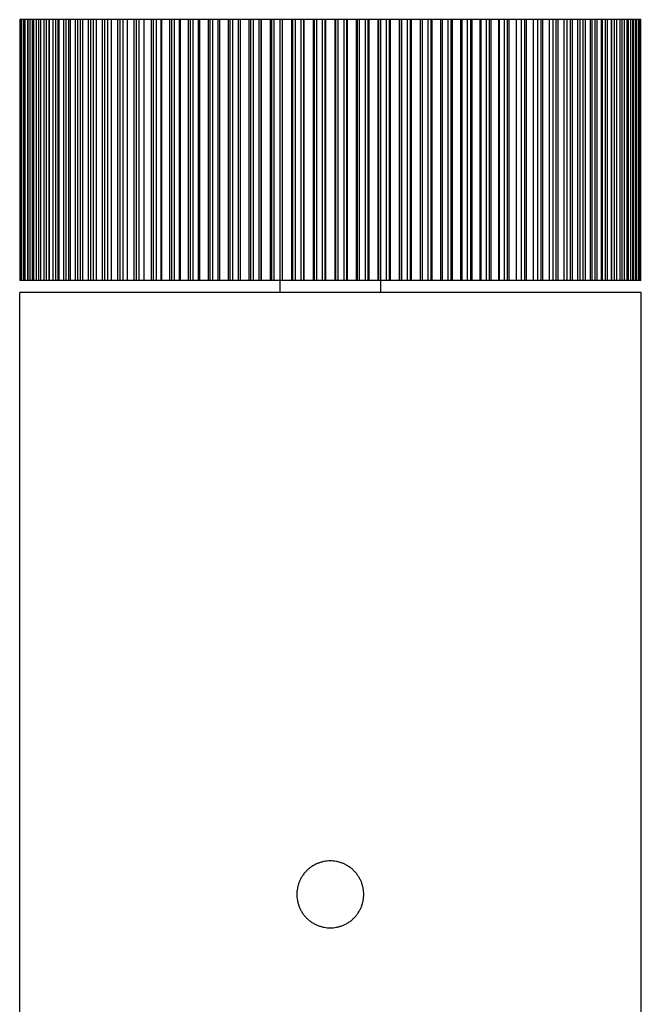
# Model space of a CAD drawing. Header units: millimetres. Extents: x 1096 to 1267, y 307 to 784.
# Tile 2 of 7: x 1096 to 1161, y 616 to 719. Entities that reach past the tile are written whole.
import ezdxf

# ---------------------------------------------------------------- set-up
doc = ezdxf.new("R2010")
doc.units = ezdxf.units.MM
doc.header["$MEASUREMENT"] = 0
doc.layers.add('Linee visibili 2D', color=7, linetype='Continuous')
doc.layers.add('Linee visibili 2D - Tangent', color=7, linetype='Continuous')

msp = doc.modelspace()

# ---------------------------------------------------------------- linework, layer by layer
at = {"layer": 'Linee visibili 2D'}
for points in [[(1096.21, 718.9), (1096.19, 718.9), (1096.17, 718.9)], [(1096.17, 718.9), (1096.17, 705.25), (1096.17, 691.61)], [(1096.21, 691.61), (1096.21, 705.25), (1096.21, 718.9)], [(1096.3, 718.9), (1096.25, 718.9), (1096.21, 718.9)], [(1096.4, 718.9), (1096.35, 718.9), (1096.3, 718.9)], [(1096.3, 718.9), (1096.3, 705.25), (1096.3, 691.61)], [(1096.4, 691.61), (1096.4, 705.25), (1096.4, 718.9)], [(1096.58, 718.9), (1096.49, 718.9), (1096.4, 718.9)], [(1096.75, 718.9), (1096.67, 718.9), (1096.58, 718.9)], [(1096.58, 718.9), (1096.58, 705.25), (1096.58, 691.61)], [(1096.75, 691.61), (1096.75, 705.25), (1096.75, 718.9)], [(1096.98, 718.9), (1096.87, 718.9), (1096.75, 718.9)], [(1097.02, 718.9), (1097, 718.9), (1096.98, 718.9)], [(1097.26, 718.9), (1097.14, 718.9), (1097.02, 718.9)], [(1097.02, 718.9), (1097.02, 705.25), (1097.02, 691.61)], [(1097.26, 691.61), (1097.26, 705.25), (1097.26, 718.9)], [(1097.49, 718.9), (1097.37, 718.9), (1097.26, 718.9)], [(1097.61, 718.9), (1097.55, 718.9), (1097.49, 718.9)], [(1097.92, 718.9), (1097.76, 718.9), (1097.61, 718.9)], [(1097.61, 718.9), (1097.61, 705.25), (1097.61, 691.61)], [(1097.92, 691.61), (1097.92, 705.25), (1097.92, 718.9)], [(1098.15, 718.9), (1098.03, 718.9), (1097.92, 718.9)], [(1098.35, 718.9), (1098.25, 718.9), (1098.15, 718.9)], [(1098.73, 718.9), (1098.54, 718.9), (1098.35, 718.9)], [(1098.35, 718.9), (1098.35, 705.25), (1098.35, 691.61)], [(1098.73, 691.61), (1098.73, 705.25), (1098.73, 718.9)], [(1098.95, 718.9), (1098.84, 718.9), (1098.73, 718.9)], [(1099.21, 718.9), (1099.08, 718.9), (1098.95, 718.9)], [(1099.24, 718.9), (1099.23, 718.9), (1099.21, 718.9)], [(1099.68, 718.9), (1099.46, 718.9), (1099.24, 718.9)], [(1099.24, 718.9), (1099.24, 705.25), (1099.24, 691.61)], [(1099.68, 691.61), (1099.68, 705.25), (1099.68, 718.9)], [(1099.9, 718.9), (1099.79, 718.9), (1099.68, 718.9)], [(1100.17, 718.9), (1100.04, 718.9), (1099.9, 718.9)], [(1100.28, 718.9), (1100.23, 718.9), (1100.17, 718.9)], [(1100.78, 718.9), (1100.53, 718.9), (1100.28, 718.9)], [(1100.28, 718.9), (1100.28, 705.25), (1100.28, 691.61)], [(1100.78, 691.61), (1100.78, 705.25), (1100.78, 718.9)], [(1101, 718.9), (1100.89, 718.9), (1100.78, 718.9)], [(1101.27, 718.9), (1101.14, 718.9), (1101, 718.9)], [(1101.45, 718.9), (1101.36, 718.9), (1101.27, 718.9)], [(1102.01, 718.9), (1101.73, 718.9), (1101.45, 718.9)], [(1101.45, 718.9), (1101.45, 705.25), (1101.45, 691.61)], [(1102.01, 691.61), (1102.01, 705.25), (1102.01, 718.9)], [(1102.22, 718.9), (1102.12, 718.9), (1102.01, 718.9)], [(1102.51, 718.9), (1102.37, 718.9), (1102.22, 718.9)], [(1102.75, 718.9), (1102.63, 718.9), (1102.51, 718.9)], [(1103.37, 718.9), (1103.06, 718.9), (1102.75, 718.9)], [(1102.75, 718.9), (1102.75, 705.25), (1102.75, 691.61)], [(1103.37, 691.61), (1103.37, 705.25), (1103.37, 718.9)], [(1103.58, 718.9), (1103.47, 718.9), (1103.37, 718.9)], [(1103.87, 718.9), (1103.72, 718.9), (1103.58, 718.9)], [(1104.18, 718.9), (1104.03, 718.9), (1103.87, 718.9)], [(1104.85, 718.9), (1104.52, 718.9), (1104.18, 718.9)], [(1104.18, 718.9), (1104.18, 705.25), (1104.18, 691.61)], [(1104.85, 691.61), (1104.85, 705.25), (1104.85, 718.9)], [(1105.06, 718.9), (1104.96, 718.9), (1104.85, 718.9)], [(1105.35, 718.9), (1105.2, 718.9), (1105.06, 718.9)], [(1105.74, 718.9), (1105.54, 718.9), (1105.35, 718.9)], [(1106.45, 718.9), (1106.09, 718.9), (1105.74, 718.9)], [(1105.74, 718.9), (1105.74, 705.25), (1105.74, 691.61)], [(1106.45, 691.61), (1106.45, 705.25), (1106.45, 718.9)], [(1106.65, 718.9), (1106.55, 718.9), (1106.45, 718.9)], [(1106.95, 718.9), (1106.8, 718.9), (1106.65, 718.9)], [(1107.4, 718.9), (1107.17, 718.9), (1106.95, 718.9)], [(1108.16, 718.9), (1107.78, 718.9), (1107.4, 718.9)], [(1107.4, 718.9), (1107.4, 705.25), (1107.4, 691.61)], [(1108.16, 691.61), (1108.16, 705.25), (1108.16, 718.9)], [(1108.35, 718.9), (1108.26, 718.9), (1108.16, 718.9)], [(1108.65, 718.9), (1108.5, 718.9), (1108.35, 718.9)], [(1109.16, 718.9), (1108.91, 718.9), (1108.65, 718.9)], [(1109.97, 718.9), (1109.57, 718.9), (1109.16, 718.9)], [(1109.16, 718.9), (1109.16, 705.25), (1109.16, 691.61)], [(1109.97, 691.61), (1109.97, 705.25), (1109.97, 718.9)], [(1110.15, 718.9), (1110.06, 718.9), (1109.97, 718.9)], [(1110.45, 718.9), (1110.3, 718.9), (1110.15, 718.9)], [(1110.99, 718.9), (1110.72, 718.9), (1110.45, 718.9)], [(1111.02, 718.9), (1111.01, 718.9), (1110.99, 718.9)], [(1111.87, 718.9), (1111.45, 718.9), (1111.02, 718.9)], [(1111.02, 718.9), (1111.02, 705.25), (1111.02, 691.61)], [(1111.87, 691.61), (1111.87, 705.25), (1111.87, 718.9)], [(1112.04, 718.9), (1111.96, 718.9), (1111.87, 718.9)], [(1112.34, 718.9), (1112.19, 718.9), (1112.04, 718.9)], [(1112.9, 718.9), (1112.62, 718.9), (1112.34, 718.9)], [(1112.97, 718.9), (1112.94, 718.9), (1112.9, 718.9)], [(1113.85, 718.9), (1113.41, 718.9), (1112.97, 718.9)], [(1112.97, 718.9), (1112.97, 705.25), (1112.97, 691.61)], [(1113.85, 691.61), (1113.85, 705.25), (1113.85, 718.9)], [(1114.01, 718.9), (1113.93, 718.9), (1113.85, 718.9)], [(1114.3, 718.9), (1114.16, 718.9), (1114.01, 718.9)], [(1114.89, 718.9), (1114.6, 718.9), (1114.3, 718.9)], [(1114.99, 718.9), (1114.94, 718.9), (1114.89, 718.9)], [(1115.91, 718.9), (1115.45, 718.9), (1114.99, 718.9)], [(1114.99, 718.9), (1114.99, 705.25), (1114.99, 691.61)], [(1115.91, 691.61), (1115.91, 705.25), (1115.91, 718.9)], [(1116.05, 718.9), (1115.98, 718.9), (1115.91, 718.9)], [(1116.34, 718.9), (1116.2, 718.9), (1116.05, 718.9)], [(1116.95, 718.9), (1116.64, 718.9), (1116.34, 718.9)], [(1117.08, 718.9), (1117.02, 718.9), (1116.95, 718.9)], [(1118.02, 718.9), (1117.55, 718.9), (1117.08, 718.9)], [(1117.08, 718.9), (1117.08, 705.25), (1117.08, 691.61)], [(1118.02, 691.61), (1118.02, 705.25), (1118.02, 718.9)], [(1118.16, 718.9), (1118.09, 718.9), (1118.02, 718.9)], [(1118.44, 718.9), (1118.3, 718.9), (1118.16, 718.9)], [(1119.06, 718.9), (1118.75, 718.9), (1118.44, 718.9)], [(1119.23, 718.9), (1119.15, 718.9), (1119.06, 718.9)], [(1120.19, 718.9), (1119.71, 718.9), (1119.23, 718.9)], [(1119.23, 718.9), (1119.23, 705.25), (1119.23, 691.61)], [(1120.19, 691.61), (1120.19, 705.25), (1120.19, 718.9)], [(1120.31, 718.9), (1120.25, 718.9), (1120.19, 718.9)], [(1120.59, 718.9), (1120.45, 718.9), (1120.31, 718.9)], [(1121.22, 718.9), (1120.9, 718.9), (1120.59, 718.9)], [(1121.41, 718.9), (1121.32, 718.9), (1121.22, 718.9)], [(1121.42, 718.9), (1121.42, 718.9), (1121.41, 718.9)], [(1122.4, 718.9), (1121.91, 718.9), (1121.42, 718.9)], [(1121.42, 718.9), (1121.42, 705.25), (1121.42, 691.61)], [(1122.4, 691.61), (1122.4, 705.25), (1122.4, 718.9)], [(1122.51, 718.9), (1122.45, 718.9), (1122.4, 718.9)], [(1122.77, 718.9), (1122.64, 718.9), (1122.51, 718.9)], [(1123.42, 718.9), (1123.09, 718.9), (1122.77, 718.9)], [(1123.62, 718.9), (1123.52, 718.9), (1123.42, 718.9)], [(1123.65, 718.9), (1123.64, 718.9), (1123.62, 718.9)], [(1124.64, 718.9), (1124.15, 718.9), (1123.65, 718.9)], [(1123.65, 718.9), (1123.65, 705.25), (1123.65, 691.61)], [(1124.64, 691.61), (1124.64, 705.25), (1124.64, 718.9)], [(1124.73, 718.9), (1124.69, 718.9), (1124.64, 718.9)], [(1124.99, 718.9), (1124.86, 718.9), (1124.73, 718.9)], [(1125.64, 718.9), (1125.31, 718.9), (1124.99, 718.9)], [(1125.86, 718.9), (1125.75, 718.9), (1125.64, 718.9)], [(1125.9, 718.9), (1125.88, 718.9), (1125.86, 718.9)], [(1126.9, 718.9), (1126.4, 718.9), (1125.9, 718.9)], [(1125.9, 718.9), (1125.9, 705.25), (1125.9, 691.61)], [(1126.9, 691.61), (1126.9, 705.25), (1126.9, 718.9)], [(1126.97, 718.9), (1126.94, 718.9), (1126.9, 718.9)], [(1127.22, 718.9), (1127.1, 718.9), (1126.98, 718.9)], [(1127.87, 718.9), (1127.55, 718.9), (1127.22, 718.9)], [(1128.11, 718.9), (1127.99, 718.9), (1127.87, 718.9)], [(1128.17, 718.9), (1128.14, 718.9), (1128.11, 718.9)], [(1129.17, 718.9), (1128.67, 718.9), (1128.17, 718.9)], [(1128.17, 718.9), (1128.17, 705.25), (1128.17, 691.61)], [(1129.17, 691.61), (1129.17, 705.25), (1129.17, 718.9)], [(1129.23, 718.9), (1129.2, 718.9), (1129.17, 718.9)], [(1129.46, 718.9), (1129.35, 718.9), (1129.23, 718.9)], [(1130.11, 718.9), (1129.79, 718.9), (1129.46, 718.9)], [(1130.36, 718.9), (1130.24, 718.9), (1130.11, 718.9)], [(1130.44, 718.9), (1130.4, 718.9), (1130.36, 718.9)], [(1131.43, 718.9), (1130.94, 718.9), (1130.44, 718.9)], [(1130.44, 718.9), (1130.44, 705.25), (1130.44, 691.61)], [(1131.43, 691.61), (1131.43, 705.25), (1131.43, 718.9)], [(1131.48, 718.9), (1131.46, 718.9), (1131.43, 718.9)], [(1131.7, 718.9), (1131.59, 718.9), (1131.48, 718.9)], [(1132.35, 718.9), (1132.02, 718.9), (1131.7, 718.9)], [(1132.61, 718.9), (1132.48, 718.9), (1132.35, 718.9)], [(1132.7, 718.9), (1132.65, 718.9), (1132.61, 718.9)], [(1133.69, 718.9), (1133.19, 718.9), (1132.7, 718.9)], [(1132.7, 718.9), (1132.7, 705.25), (1132.7, 691.61)], [(1133.69, 691.61), (1133.69, 705.25), (1133.69, 718.9)], [(1133.71, 718.9), (1133.7, 718.9), (1133.69, 718.9)], [(1133.92, 718.9), (1133.82, 718.9), (1133.71, 718.9)], [(1134.56, 718.9), (1134.24, 718.9), (1133.92, 718.9)], [(1134.83, 718.9), (1134.7, 718.9), (1134.56, 718.9)], [(1134.94, 718.9), (1134.88, 718.9), (1134.83, 718.9)], [(1135.91, 718.9), (1135.42, 718.9), (1134.94, 718.9)], [(1134.94, 718.9), (1134.94, 705.25), (1134.94, 691.61)], [(1135.91, 691.61), (1135.91, 705.25), (1135.91, 718.9)], [(1135.93, 718.9), (1135.92, 718.9), (1135.91, 718.9)], [(1136.12, 718.9), (1136.02, 718.9), (1135.93, 718.9)], [(1136.75, 718.9), (1136.43, 718.9), (1136.12, 718.9)], [(1137.03, 718.9), (1136.89, 718.9), (1136.75, 718.9)], [(1137.15, 718.9), (1137.09, 718.9), (1137.03, 718.9)], [(1138.11, 718.9), (1137.63, 718.9), (1137.15, 718.9)], [(1137.15, 718.9), (1137.15, 705.25), (1137.15, 691.61)], [(1138.11, 691.61), (1138.11, 705.25), (1138.11, 718.9)], [(1138.28, 718.9), (1138.19, 718.9), (1138.11, 718.9)], [(1138.9, 718.9), (1138.59, 718.9), (1138.28, 718.9)], [(1139.18, 718.9), (1139.04, 718.9), (1138.9, 718.9)], [(1139.31, 718.9), (1139.25, 718.9), (1139.18, 718.9)], [(1140.25, 718.9), (1139.78, 718.9), (1139.31, 718.9)], [(1139.31, 718.9), (1139.31, 705.25), (1139.31, 691.61)], [(1140.25, 691.61), (1140.25, 705.25), (1140.25, 718.9)], [(1140.39, 718.9), (1140.32, 718.9), (1140.25, 718.9)], [(1141, 718.9), (1140.69, 718.9), (1140.39, 718.9)], [(1141.29, 718.9), (1141.14, 718.9), (1141, 718.9)], [(1141.43, 718.9), (1141.36, 718.9), (1141.29, 718.9)], [(1142.34, 718.9), (1141.89, 718.9), (1141.43, 718.9)], [(1141.43, 718.9), (1141.43, 705.25), (1141.43, 691.61)], [(1142.34, 691.61), (1142.34, 705.25), (1142.34, 718.9)], [(1142.45, 718.9), (1142.39, 718.9), (1142.34, 718.9)], [(1143.03, 718.9), (1142.74, 718.9), (1142.45, 718.9)], [(1143.33, 718.9), (1143.18, 718.9), (1143.03, 718.9)], [(1143.48, 718.9), (1143.41, 718.9), (1143.33, 718.9)], [(1144.37, 718.9), (1143.92, 718.9), (1143.48, 718.9)], [(1143.48, 718.9), (1143.48, 705.25), (1143.48, 691.61)], [(1144.37, 691.61), (1144.37, 705.25), (1144.37, 718.9)], [(1144.44, 718.9), (1144.4, 718.9), (1144.37, 718.9)], [(1145, 718.9), (1144.72, 718.9), (1144.44, 718.9)], [(1145.3, 718.9), (1145.15, 718.9), (1145, 718.9)], [(1145.46, 718.9), (1145.38, 718.9), (1145.3, 718.9)], [(1146.31, 718.9), (1145.89, 718.9), (1145.46, 718.9)], [(1145.46, 718.9), (1145.46, 705.25), (1145.46, 691.61)], [(1146.31, 691.61), (1146.31, 705.25), (1146.31, 718.9)], [(1146.35, 718.9), (1146.33, 718.9), (1146.31, 718.9)], [(1146.89, 718.9), (1146.62, 718.9), (1146.35, 718.9)], [(1147.19, 718.9), (1147.04, 718.9), (1146.89, 718.9)], [(1147.36, 718.9), (1147.28, 718.9), (1147.19, 718.9)], [(1148.17, 718.9), (1147.77, 718.9), (1147.36, 718.9)], [(1147.36, 718.9), (1147.36, 705.25), (1147.36, 691.61)], [(1148.17, 691.61), (1148.17, 705.25), (1148.17, 718.9)], [(1148.69, 718.9), (1148.43, 718.9), (1148.17, 718.9)], [(1148.99, 718.9), (1148.84, 718.9), (1148.69, 718.9)], [(1149.17, 718.9), (1149.08, 718.9), (1148.99, 718.9)], [(1149.94, 718.9), (1149.56, 718.9), (1149.17, 718.9)], [(1149.17, 718.9), (1149.17, 705.25), (1149.17, 691.61)], [(1149.94, 691.61), (1149.94, 705.25), (1149.94, 718.9)], [(1150.39, 718.9), (1150.16, 718.9), (1149.94, 718.9)], [(1150.69, 718.9), (1150.54, 718.9), (1150.39, 718.9)], [(1150.88, 718.9), (1150.78, 718.9), (1150.69, 718.9)], [(1151.6, 718.9), (1151.24, 718.9), (1150.88, 718.9)], [(1150.88, 718.9), (1150.88, 705.25), (1150.88, 691.61)], [(1151.6, 691.61), (1151.6, 705.25), (1151.6, 718.9)], [(1151.98, 718.9), (1151.79, 718.9), (1151.6, 718.9)], [(1152.28, 718.9), (1152.13, 718.9), (1151.98, 718.9)], [(1152.48, 718.9), (1152.38, 718.9), (1152.28, 718.9)], [(1153.15, 718.9), (1152.82, 718.9), (1152.48, 718.9)], [(1152.48, 718.9), (1152.48, 705.25), (1152.48, 691.61)], [(1153.15, 691.61), (1153.15, 705.25), (1153.15, 718.9)], [(1153.47, 718.9), (1153.31, 718.9), (1153.15, 718.9)], [(1153.76, 718.9), (1153.61, 718.9), (1153.47, 718.9)], [(1153.97, 718.9), (1153.86, 718.9), (1153.76, 718.9)], [(1154.58, 718.9), (1154.28, 718.9), (1153.97, 718.9)], [(1153.97, 718.9), (1153.97, 705.25), (1153.97, 691.61)], [(1154.58, 691.61), (1154.58, 705.25), (1154.58, 718.9)], [(1154.83, 718.9), (1154.71, 718.9), (1154.58, 718.9)], [(1155.11, 718.9), (1154.97, 718.9), (1154.83, 718.9)], [(1155.33, 718.9), (1155.22, 718.9), (1155.11, 718.9)], [(1155.89, 718.9), (1155.61, 718.9), (1155.33, 718.9)], [(1155.33, 718.9), (1155.33, 705.25), (1155.33, 691.61)], [(1155.89, 691.61), (1155.89, 705.25), (1155.89, 718.9)], [(1156.06, 718.9), (1155.98, 718.9), (1155.89, 718.9)], [(1156.34, 718.9), (1156.2, 718.9), (1156.06, 718.9)], [(1156.56, 718.9), (1156.45, 718.9), (1156.34, 718.9)], [(1157.06, 718.9), (1156.81, 718.9), (1156.56, 718.9)], [(1156.56, 718.9), (1156.56, 705.25), (1156.56, 691.61)], [(1157.06, 691.61), (1157.06, 705.25), (1157.06, 718.9)], [(1157.16, 718.9), (1157.11, 718.9), (1157.06, 718.9)], [(1157.43, 718.9), (1157.3, 718.9), (1157.16, 718.9)], [(1157.66, 718.9), (1157.54, 718.9), (1157.43, 718.9)], [(1158.1, 718.9), (1157.88, 718.9), (1157.66, 718.9)], [(1157.66, 718.9), (1157.66, 705.25), (1157.66, 691.61)], [(1158.1, 691.61), (1158.1, 705.25), (1158.1, 718.9)], [(1158.12, 718.9), (1158.11, 718.9), (1158.1, 718.9)], [(1158.38, 718.9), (1158.25, 718.9), (1158.12, 718.9)], [(1158.61, 718.9), (1158.5, 718.9), (1158.38, 718.9)], [(1158.99, 718.9), (1158.8, 718.9), (1158.61, 718.9)], [(1158.61, 718.9), (1158.61, 705.25), (1158.61, 691.61)], [(1158.99, 691.61), (1158.99, 705.25), (1158.99, 718.9)], [(1159.19, 718.9), (1159.09, 718.9), (1158.99, 718.9)], [(1159.42, 718.9), (1159.31, 718.9), (1159.19, 718.9)], [(1159.73, 718.9), (1159.57, 718.9), (1159.42, 718.9)], [(1159.42, 718.9), (1159.42, 705.25), (1159.42, 691.61)], [(1159.73, 691.61), (1159.73, 705.25), (1159.73, 718.9)], [(1159.85, 718.9), (1159.79, 718.9), (1159.73, 718.9)], [(1160.08, 718.9), (1159.96, 718.9), (1159.85, 718.9)], [(1160.32, 718.9), (1160.2, 718.9), (1160.08, 718.9)], [(1160.08, 718.9), (1160.08, 705.25), (1160.08, 691.61)], [(1160.32, 691.61), (1160.32, 705.25), (1160.32, 718.9)], [(1160.36, 718.9), (1160.34, 718.9), (1160.32, 718.9)], [(1160.58, 718.9), (1160.47, 718.9), (1160.36, 718.9)], [(1160.76, 718.9), (1160.67, 718.9), (1160.58, 718.9)], [(1160.58, 718.9), (1160.58, 705.25), (1160.58, 691.61)], [(1160.76, 691.61), (1160.76, 705.25), (1160.76, 718.9)], [(1160.93, 718.9), (1160.85, 718.9), (1160.76, 718.9)], [(1161.04, 718.9), (1160.99, 718.9), (1160.93, 718.9)], [(1160.93, 718.9), (1160.93, 705.25), (1160.93, 691.61)], [(1161.04, 691.61), (1161.04, 705.25), (1161.04, 718.9)], [(1161.13, 718.9), (1161.08, 718.9), (1161.04, 718.9)], [(1161.16, 718.9), (1161.14, 718.9), (1161.13, 718.9)], [(1161.13, 718.9), (1161.13, 705.25), (1161.13, 691.61)], [(1161.16, 691.61), (1161.16, 705.25), (1161.16, 718.9)], [(1096.21, 691.61), (1096.19, 691.61), (1096.17, 691.61)], [(1096.3, 691.61), (1096.25, 691.61), (1096.21, 691.61)], [(1096.4, 691.61), (1096.35, 691.61), (1096.3, 691.61)], [(1096.58, 691.61), (1096.49, 691.61), (1096.4, 691.61)], [(1096.75, 691.61), (1096.67, 691.61), (1096.58, 691.61)], [(1096.98, 691.61), (1096.87, 691.61), (1096.75, 691.61)], [(1097.02, 691.61), (1097, 691.61), (1096.98, 691.61)], [(1097.26, 691.61), (1097.14, 691.61), (1097.02, 691.61)], [(1097.49, 691.61), (1097.37, 691.61), (1097.26, 691.61)], [(1097.61, 691.61), (1097.55, 691.61), (1097.49, 691.61)], [(1097.92, 691.61), (1097.76, 691.61), (1097.61, 691.61)], [(1098.15, 691.61), (1098.03, 691.61), (1097.92, 691.61)], [(1098.35, 691.61), (1098.25, 691.61), (1098.15, 691.61)], [(1098.73, 691.61), (1098.54, 691.61), (1098.35, 691.61)], [(1098.95, 691.61), (1098.84, 691.61), (1098.73, 691.61)], [(1099.21, 691.61), (1099.08, 691.61), (1098.95, 691.61)], [(1099.24, 691.61), (1099.23, 691.61), (1099.21, 691.61)], [(1099.68, 691.61), (1099.46, 691.61), (1099.24, 691.61)], [(1099.9, 691.61), (1099.79, 691.61), (1099.68, 691.61)], [(1100.17, 691.61), (1100.04, 691.61), (1099.9, 691.61)], [(1100.28, 691.61), (1100.23, 691.61), (1100.17, 691.61)], [(1100.78, 691.61), (1100.53, 691.61), (1100.28, 691.61)], [(1101, 691.61), (1100.89, 691.61), (1100.78, 691.61)], [(1101.27, 691.61), (1101.14, 691.61), (1101, 691.61)], [(1101.45, 691.61), (1101.36, 691.61), (1101.27, 691.61)], [(1102.01, 691.61), (1101.73, 691.61), (1101.45, 691.61)], [(1102.22, 691.61), (1102.12, 691.61), (1102.01, 691.61)], [(1102.51, 691.61), (1102.37, 691.61), (1102.22, 691.61)], [(1102.75, 691.61), (1102.63, 691.61), (1102.51, 691.61)], [(1103.37, 691.61), (1103.06, 691.61), (1102.75, 691.61)], [(1103.58, 691.61), (1103.47, 691.61), (1103.37, 691.61)], [(1103.87, 691.61), (1103.72, 691.61), (1103.58, 691.61)], [(1104.18, 691.61), (1104.03, 691.61), (1103.87, 691.61)], [(1104.85, 691.61), (1104.52, 691.61), (1104.18, 691.61)], [(1105.06, 691.61), (1104.96, 691.61), (1104.85, 691.61)], [(1105.35, 691.61), (1105.2, 691.61), (1105.06, 691.61)], [(1105.74, 691.61), (1105.54, 691.61), (1105.35, 691.61)], [(1106.45, 691.61), (1106.09, 691.61), (1105.74, 691.61)], [(1106.65, 691.61), (1106.55, 691.61), (1106.45, 691.61)], [(1106.95, 691.61), (1106.8, 691.61), (1106.65, 691.61)], [(1107.4, 691.61), (1107.17, 691.61), (1106.95, 691.61)], [(1108.16, 691.61), (1107.78, 691.61), (1107.4, 691.61)], [(1108.35, 691.61), (1108.26, 691.61), (1108.16, 691.61)], [(1108.65, 691.61), (1108.5, 691.61), (1108.35, 691.61)], [(1109.16, 691.61), (1108.91, 691.61), (1108.65, 691.61)], [(1109.97, 691.61), (1109.57, 691.61), (1109.16, 691.61)], [(1110.15, 691.61), (1110.06, 691.61), (1109.97, 691.61)], [(1110.45, 691.61), (1110.3, 691.61), (1110.15, 691.61)], [(1110.99, 691.61), (1110.72, 691.61), (1110.45, 691.61)], [(1111.02, 691.61), (1111.01, 691.61), (1110.99, 691.61)], [(1111.87, 691.61), (1111.45, 691.61), (1111.02, 691.61)], [(1112.04, 691.61), (1111.96, 691.61), (1111.87, 691.61)], [(1112.34, 691.61), (1112.19, 691.61), (1112.04, 691.61)], [(1112.9, 691.61), (1112.62, 691.61), (1112.34, 691.61)], [(1112.97, 691.61), (1112.94, 691.61), (1112.9, 691.61)], [(1113.85, 691.61), (1113.41, 691.61), (1112.97, 691.61)], [(1114.01, 691.61), (1113.93, 691.61), (1113.85, 691.61)], [(1114.3, 691.61), (1114.16, 691.61), (1114.01, 691.61)], [(1114.89, 691.61), (1114.6, 691.61), (1114.3, 691.61)], [(1114.99, 691.61), (1114.94, 691.61), (1114.89, 691.61)], [(1115.91, 691.61), (1115.45, 691.61), (1114.99, 691.61)], [(1116.05, 691.61), (1115.98, 691.61), (1115.91, 691.61)], [(1116.34, 691.61), (1116.2, 691.61), (1116.05, 691.61)], [(1116.95, 691.61), (1116.64, 691.61), (1116.34, 691.61)], [(1117.08, 691.61), (1117.02, 691.61), (1116.95, 691.61)], [(1118.02, 691.61), (1117.55, 691.61), (1117.08, 691.61)], [(1118.16, 691.61), (1118.09, 691.61), (1118.02, 691.61)], [(1118.44, 691.61), (1118.3, 691.61), (1118.16, 691.61)], [(1119.06, 691.61), (1118.75, 691.61), (1118.44, 691.61)], [(1119.23, 691.61), (1119.15, 691.61), (1119.06, 691.61)], [(1120.19, 691.61), (1119.71, 691.61), (1119.23, 691.61)], [(1120.31, 691.61), (1120.25, 691.61), (1120.19, 691.61)], [(1120.59, 691.61), (1120.45, 691.61), (1120.31, 691.61)], [(1121.22, 691.61), (1120.9, 691.61), (1120.59, 691.61)], [(1121.41, 691.61), (1121.32, 691.61), (1121.22, 691.61)], [(1121.42, 691.61), (1121.42, 691.61), (1121.41, 691.61)], [(1122.4, 691.61), (1121.91, 691.61), (1121.42, 691.61)], [(1122.51, 691.61), (1122.45, 691.61), (1122.4, 691.61)], [(1122.77, 691.61), (1122.64, 691.61), (1122.51, 691.61)], [(1123.42, 691.61), (1123.09, 691.61), (1122.77, 691.61)], [(1123.62, 691.61), (1123.52, 691.61), (1123.42, 691.61)], [(1123.42, 690.36), (1123.42, 690.98), (1123.42, 691.61)], [(1123.65, 691.61), (1123.64, 691.61), (1123.62, 691.61)], [(1124.64, 691.61), (1124.15, 691.61), (1123.65, 691.61)], [(1124.73, 691.61), (1124.69, 691.61), (1124.64, 691.61)], [(1124.99, 691.61), (1124.86, 691.61), (1124.73, 691.61)], [(1125.64, 691.61), (1125.31, 691.61), (1124.99, 691.61)], [(1125.86, 691.61), (1125.75, 691.61), (1125.64, 691.61)], [(1125.9, 691.61), (1125.88, 691.61), (1125.86, 691.61)], [(1126.9, 691.61), (1126.4, 691.61), (1125.9, 691.61)], [(1126.97, 691.61), (1126.94, 691.61), (1126.9, 691.61)], [(1127.22, 691.61), (1127.1, 691.61), (1126.97, 691.61)], [(1127.87, 691.61), (1127.55, 691.61), (1127.22, 691.61)], [(1128.11, 691.61), (1127.99, 691.61), (1127.87, 691.61)], [(1128.17, 691.61), (1128.14, 691.61), (1128.11, 691.61)], [(1129.17, 691.61), (1128.67, 691.61), (1128.17, 691.61)], [(1129.23, 691.61), (1129.2, 691.61), (1129.17, 691.61)], [(1129.46, 691.61), (1129.35, 691.61), (1129.23, 691.61)], [(1130.11, 691.61), (1129.79, 691.61), (1129.46, 691.61)], [(1130.36, 691.61), (1130.24, 691.61), (1130.11, 691.61)], [(1130.44, 691.61), (1130.4, 691.61), (1130.36, 691.61)], [(1131.43, 691.61), (1130.94, 691.61), (1130.44, 691.61)], [(1131.48, 691.61), (1131.46, 691.61), (1131.43, 691.61)], [(1131.7, 691.61), (1131.59, 691.61), (1131.48, 691.61)], [(1132.35, 691.61), (1132.02, 691.61), (1131.7, 691.61)], [(1132.61, 691.61), (1132.48, 691.61), (1132.35, 691.61)], [(1132.7, 691.61), (1132.65, 691.61), (1132.61, 691.61)], [(1133.69, 691.61), (1133.19, 691.61), (1132.7, 691.61)], [(1133.71, 691.61), (1133.7, 691.61), (1133.69, 691.61)], [(1133.92, 691.61), (1133.82, 691.61), (1133.71, 691.61)], [(1134.56, 691.61), (1134.24, 691.61), (1133.92, 691.61)], [(1133.92, 691.61), (1133.92, 690.98), (1133.92, 690.36)], [(1134.83, 691.61), (1134.7, 691.61), (1134.56, 691.61)], [(1134.94, 691.61), (1134.88, 691.61), (1134.83, 691.61)], [(1135.91, 691.61), (1135.42, 691.61), (1134.94, 691.61)], [(1135.93, 691.61), (1135.92, 691.61), (1135.91, 691.61)], [(1136.12, 691.61), (1136.02, 691.61), (1135.93, 691.61)], [(1136.75, 691.61), (1136.43, 691.61), (1136.12, 691.61)], [(1137.03, 691.61), (1136.89, 691.61), (1136.75, 691.61)], [(1137.15, 691.61), (1137.09, 691.61), (1137.03, 691.61)], [(1138.11, 691.61), (1137.63, 691.61), (1137.15, 691.61)], [(1138.28, 691.61), (1138.19, 691.61), (1138.11, 691.61)], [(1138.9, 691.61), (1138.59, 691.61), (1138.28, 691.61)], [(1139.18, 691.61), (1139.04, 691.61), (1138.9, 691.61)], [(1139.31, 691.61), (1139.25, 691.61), (1139.18, 691.61)], [(1140.25, 691.61), (1139.78, 691.61), (1139.31, 691.61)], [(1140.39, 691.61), (1140.32, 691.61), (1140.25, 691.61)], [(1141, 691.61), (1140.69, 691.61), (1140.39, 691.61)], [(1141.29, 691.61), (1141.14, 691.61), (1141, 691.61)], [(1141.43, 691.61), (1141.36, 691.61), (1141.29, 691.61)], [(1142.34, 691.61), (1141.89, 691.61), (1141.43, 691.61)], [(1142.45, 691.61), (1142.39, 691.61), (1142.34, 691.61)], [(1143.03, 691.61), (1142.74, 691.61), (1142.45, 691.61)], [(1143.33, 691.61), (1143.18, 691.61), (1143.03, 691.61)], [(1143.48, 691.61), (1143.41, 691.61), (1143.33, 691.61)], [(1144.37, 691.61), (1143.92, 691.61), (1143.48, 691.61)], [(1144.44, 691.61), (1144.4, 691.61), (1144.37, 691.61)], [(1145, 691.61), (1144.72, 691.61), (1144.44, 691.61)], [(1145.3, 691.61), (1145.15, 691.61), (1145, 691.61)], [(1145.46, 691.61), (1145.38, 691.61), (1145.3, 691.61)], [(1146.31, 691.61), (1145.89, 691.61), (1145.46, 691.61)], [(1146.35, 691.61), (1146.33, 691.61), (1146.31, 691.61)], [(1146.89, 691.61), (1146.62, 691.61), (1146.35, 691.61)], [(1147.19, 691.61), (1147.04, 691.61), (1146.89, 691.61)], [(1147.36, 691.61), (1147.28, 691.61), (1147.19, 691.61)], [(1148.17, 691.61), (1147.77, 691.61), (1147.36, 691.61)], [(1148.69, 691.61), (1148.43, 691.61), (1148.17, 691.61)], [(1148.99, 691.61), (1148.84, 691.61), (1148.69, 691.61)], [(1149.17, 691.61), (1149.08, 691.61), (1148.99, 691.61)], [(1149.94, 691.61), (1149.56, 691.61), (1149.17, 691.61)], [(1150.39, 691.61), (1150.16, 691.61), (1149.94, 691.61)], [(1150.69, 691.61), (1150.54, 691.61), (1150.39, 691.61)], [(1150.88, 691.61), (1150.78, 691.61), (1150.69, 691.61)], [(1151.6, 691.61), (1151.24, 691.61), (1150.88, 691.61)], [(1151.98, 691.61), (1151.79, 691.61), (1151.6, 691.61)], [(1152.28, 691.61), (1152.13, 691.61), (1151.98, 691.61)], [(1152.48, 691.61), (1152.38, 691.61), (1152.28, 691.61)], [(1153.15, 691.61), (1152.82, 691.61), (1152.48, 691.61)], [(1153.47, 691.61), (1153.31, 691.61), (1153.15, 691.61)], [(1153.76, 691.61), (1153.61, 691.61), (1153.47, 691.61)], [(1153.97, 691.61), (1153.86, 691.61), (1153.76, 691.61)], [(1154.58, 691.61), (1154.28, 691.61), (1153.97, 691.61)], [(1154.83, 691.61), (1154.71, 691.61), (1154.58, 691.61)], [(1155.11, 691.61), (1154.97, 691.61), (1154.83, 691.61)], [(1155.33, 691.61), (1155.22, 691.61), (1155.11, 691.61)], [(1155.89, 691.61), (1155.61, 691.61), (1155.33, 691.61)], [(1156.06, 691.61), (1155.98, 691.61), (1155.89, 691.61)], [(1156.34, 691.61), (1156.2, 691.61), (1156.06, 691.61)], [(1156.56, 691.61), (1156.45, 691.61), (1156.34, 691.61)], [(1157.06, 691.61), (1156.81, 691.61), (1156.56, 691.61)], [(1157.16, 691.61), (1157.11, 691.61), (1157.06, 691.61)], [(1157.43, 691.61), (1157.3, 691.61), (1157.16, 691.61)], [(1157.66, 691.61), (1157.54, 691.61), (1157.43, 691.61)], [(1158.1, 691.61), (1157.88, 691.61), (1157.66, 691.61)], [(1158.12, 691.61), (1158.11, 691.61), (1158.1, 691.61)], [(1158.38, 691.61), (1158.25, 691.61), (1158.12, 691.61)], [(1158.61, 691.61), (1158.5, 691.61), (1158.38, 691.61)], [(1158.99, 691.61), (1158.8, 691.61), (1158.61, 691.61)], [(1159.19, 691.61), (1159.09, 691.61), (1158.99, 691.61)], [(1159.42, 691.61), (1159.31, 691.61), (1159.19, 691.61)], [(1159.73, 691.61), (1159.57, 691.61), (1159.42, 691.61)], [(1159.85, 691.61), (1159.79, 691.61), (1159.73, 691.61)], [(1160.08, 691.61), (1159.96, 691.61), (1159.85, 691.61)], [(1160.32, 691.61), (1160.2, 691.61), (1160.08, 691.61)], [(1160.36, 691.61), (1160.34, 691.61), (1160.32, 691.61)], [(1160.58, 691.61), (1160.47, 691.61), (1160.36, 691.61)], [(1160.76, 691.61), (1160.67, 691.61), (1160.58, 691.61)], [(1160.93, 691.61), (1160.85, 691.61), (1160.76, 691.61)], [(1161.04, 691.61), (1160.99, 691.61), (1160.93, 691.61)], [(1161.13, 691.61), (1161.08, 691.61), (1161.04, 691.61)], [(1161.16, 691.61), (1161.14, 691.61), (1161.13, 691.61)], [(1132.15, 690.36), (1114.16, 690.36), (1096.17, 690.36)], [(1096.17, 549.36), (1096.17, 619.86), (1096.17, 690.36)], [(1161.17, 690.36), (1161.17, 619.86), (1161.17, 549.36)]]:
    msp.add_open_spline(points, degree=2, dxfattribs=at)
msp.add_rational_spline([(1161.17, 690.36), (1161.34, 690.36), (1132.15, 690.36)], [0.961707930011, 0.727700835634, 1], degree=2, dxfattribs=at)
msp.add_rational_spline([(1128.67, 630.86), (1132.17, 630.86), (1132.17, 627.36), (1132.17, 623.86), (1128.67, 623.86), (1125.17, 623.86), (1125.17, 627.36), (1125.17, 630.86), (1128.67, 630.86)], [1, 0.707106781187, 1, 0.707106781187, 1, 0.707106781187, 1, 0.707106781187, 1], degree=2, knots=[0, 0, 0, 5.497787, 5.497787, 10.995574, 10.995574, 16.493361, 16.493361, 21.991149, 21.991149, 21.991149], dxfattribs=at)
at = {"layer": 'Linee visibili 2D - Tangent'}
for points in [[(1096.98, 718.9), (1096.98, 705.25), (1096.98, 691.61)], [(1097.49, 718.9), (1097.49, 705.25), (1097.49, 691.61)], [(1098.15, 718.9), (1098.15, 705.25), (1098.15, 691.61)], [(1098.95, 718.9), (1098.95, 705.25), (1098.95, 691.61)], [(1099.21, 718.9), (1099.21, 705.25), (1099.21, 691.61)], [(1099.9, 718.9), (1099.9, 705.25), (1099.9, 691.61)], [(1100.17, 718.9), (1100.17, 705.25), (1100.17, 691.61)], [(1101, 718.9), (1101, 705.25), (1101, 691.61)], [(1101.27, 718.9), (1101.27, 705.25), (1101.27, 691.61)], [(1102.22, 718.9), (1102.22, 705.25), (1102.22, 691.61)], [(1102.51, 718.9), (1102.51, 705.25), (1102.51, 691.61)], [(1103.58, 718.9), (1103.58, 705.25), (1103.58, 691.61)], [(1103.87, 718.9), (1103.87, 705.25), (1103.87, 691.61)], [(1105.06, 718.9), (1105.06, 705.25), (1105.06, 691.61)], [(1105.35, 718.9), (1105.35, 705.25), (1105.35, 691.61)], [(1106.65, 718.9), (1106.65, 705.25), (1106.65, 691.61)], [(1106.95, 718.9), (1106.95, 705.25), (1106.95, 691.61)], [(1108.35, 718.9), (1108.35, 705.25), (1108.35, 691.61)], [(1108.65, 718.9), (1108.65, 705.25), (1108.65, 691.61)], [(1110.15, 718.9), (1110.15, 705.25), (1110.15, 691.61)], [(1110.45, 718.9), (1110.45, 705.25), (1110.45, 691.61)], [(1110.99, 691.61), (1110.99, 705.25), (1110.99, 718.9)], [(1112.04, 718.9), (1112.04, 705.25), (1112.04, 691.61)], [(1112.34, 718.9), (1112.34, 705.25), (1112.34, 691.61)], [(1112.9, 691.61), (1112.9, 705.25), (1112.9, 718.9)], [(1114.01, 718.9), (1114.01, 705.25), (1114.01, 691.61)], [(1114.3, 718.9), (1114.3, 705.25), (1114.3, 691.61)], [(1114.89, 691.61), (1114.89, 705.25), (1114.89, 718.9)], [(1116.05, 718.9), (1116.05, 705.25), (1116.05, 691.61)], [(1116.34, 718.9), (1116.34, 705.25), (1116.34, 691.61)], [(1116.95, 691.61), (1116.95, 705.25), (1116.95, 718.9)], [(1118.16, 718.9), (1118.16, 705.25), (1118.16, 691.61)], [(1118.44, 718.9), (1118.44, 705.25), (1118.44, 691.61)], [(1119.06, 691.61), (1119.06, 705.25), (1119.06, 718.9)], [(1120.31, 718.9), (1120.31, 705.25), (1120.31, 691.61)], [(1120.59, 718.9), (1120.59, 705.25), (1120.59, 691.61)], [(1121.22, 691.61), (1121.22, 705.25), (1121.22, 718.9)], [(1121.41, 718.9), (1121.41, 705.25), (1121.41, 691.61)], [(1122.51, 718.9), (1122.51, 705.25), (1122.51, 691.61)], [(1122.77, 718.9), (1122.77, 705.25), (1122.77, 691.61)], [(1123.42, 691.61), (1123.42, 705.25), (1123.42, 718.9)], [(1123.62, 718.9), (1123.62, 705.25), (1123.62, 691.61)], [(1124.73, 718.9), (1124.73, 705.25), (1124.73, 691.61)], [(1124.99, 718.9), (1124.99, 705.25), (1124.99, 691.61)], [(1125.64, 691.61), (1125.64, 705.25), (1125.64, 718.9)], [(1125.86, 718.9), (1125.86, 705.25), (1125.86, 691.61)], [(1126.97, 718.9), (1126.97, 705.25), (1126.97, 691.61)], [(1127.22, 718.9), (1127.22, 705.25), (1127.22, 691.61)], [(1127.87, 691.61), (1127.87, 705.25), (1127.87, 718.9)], [(1128.11, 718.9), (1128.11, 705.25), (1128.11, 691.61)], [(1129.23, 718.9), (1129.23, 705.25), (1129.23, 691.61)], [(1129.46, 718.9), (1129.46, 705.25), (1129.46, 691.61)], [(1130.11, 691.61), (1130.11, 705.25), (1130.11, 718.9)], [(1130.36, 718.9), (1130.36, 705.25), (1130.36, 691.61)], [(1131.48, 718.9), (1131.48, 705.25), (1131.48, 691.61)], [(1131.7, 718.9), (1131.7, 705.25), (1131.7, 691.61)], [(1132.35, 691.61), (1132.35, 705.25), (1132.35, 718.9)], [(1132.61, 718.9), (1132.61, 705.25), (1132.61, 691.61)], [(1133.71, 718.9), (1133.71, 705.25), (1133.71, 691.61)], [(1133.92, 718.9), (1133.92, 705.25), (1133.92, 691.61)], [(1134.56, 691.61), (1134.56, 705.25), (1134.56, 718.9)], [(1134.83, 718.9), (1134.83, 705.25), (1134.83, 691.61)], [(1135.93, 718.9), (1135.93, 705.25), (1135.93, 691.61)], [(1136.12, 718.9), (1136.12, 705.25), (1136.12, 691.61)], [(1136.75, 691.61), (1136.75, 705.25), (1136.75, 718.9)], [(1137.03, 718.9), (1137.03, 705.25), (1137.03, 691.61)], [(1138.28, 718.9), (1138.28, 705.25), (1138.28, 691.61)], [(1138.9, 691.61), (1138.9, 705.25), (1138.9, 718.9)], [(1139.18, 718.9), (1139.18, 705.25), (1139.18, 691.61)], [(1140.39, 718.9), (1140.39, 705.25), (1140.39, 691.61)], [(1141, 691.61), (1141, 705.25), (1141, 718.9)], [(1141.29, 718.9), (1141.29, 705.25), (1141.29, 691.61)], [(1142.45, 718.9), (1142.45, 705.25), (1142.45, 691.61)], [(1143.03, 691.61), (1143.03, 705.25), (1143.03, 718.9)], [(1143.33, 718.9), (1143.33, 705.25), (1143.33, 691.61)], [(1144.44, 718.9), (1144.44, 705.25), (1144.44, 691.61)], [(1145, 691.61), (1145, 705.25), (1145, 718.9)], [(1145.3, 718.9), (1145.3, 705.25), (1145.3, 691.61)], [(1146.35, 718.9), (1146.35, 705.25), (1146.35, 691.61)], [(1146.89, 691.61), (1146.89, 705.25), (1146.89, 718.9)], [(1147.19, 718.9), (1147.19, 705.25), (1147.19, 691.61)], [(1148.69, 691.61), (1148.69, 705.25), (1148.69, 718.9)], [(1148.99, 718.9), (1148.99, 705.25), (1148.99, 691.61)], [(1150.39, 691.61), (1150.39, 705.25), (1150.39, 718.9)], [(1150.69, 718.9), (1150.69, 705.25), (1150.69, 691.61)], [(1151.98, 691.61), (1151.98, 705.25), (1151.98, 718.9)], [(1152.28, 718.9), (1152.28, 705.25), (1152.28, 691.61)], [(1153.47, 691.61), (1153.47, 705.25), (1153.47, 718.9)], [(1153.76, 718.9), (1153.76, 705.25), (1153.76, 691.61)], [(1154.83, 691.61), (1154.83, 705.25), (1154.83, 718.9)], [(1155.11, 718.9), (1155.11, 705.25), (1155.11, 691.61)], [(1156.06, 691.61), (1156.06, 705.25), (1156.06, 718.9)], [(1156.34, 718.9), (1156.34, 705.25), (1156.34, 691.61)], [(1157.16, 691.61), (1157.16, 705.25), (1157.16, 718.9)], [(1157.43, 718.9), (1157.43, 705.25), (1157.43, 691.61)], [(1158.12, 691.61), (1158.12, 705.25), (1158.12, 718.9)], [(1158.38, 718.9), (1158.38, 705.25), (1158.38, 691.61)], [(1159.19, 718.9), (1159.19, 705.25), (1159.19, 691.61)], [(1159.85, 718.9), (1159.85, 705.25), (1159.85, 691.61)], [(1160.36, 718.9), (1160.36, 705.25), (1160.36, 691.61)]]:
    msp.add_open_spline(points, degree=2, dxfattribs=at)

doc.saveas('drawing.dxf')
